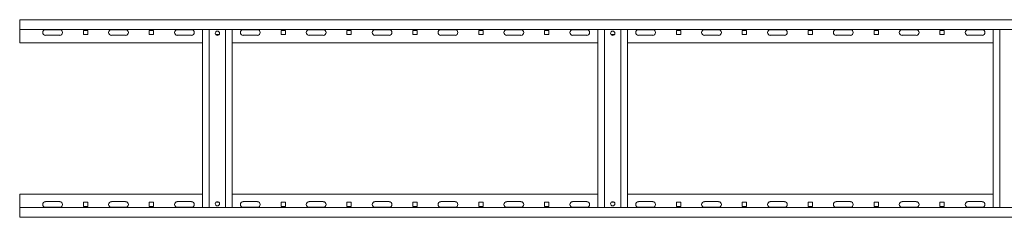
# Model space of a CAD drawing. Header units: millimetres. Extents: x -1633 to 3659, y -6913 to -187.
# Tile 8 of 11: x 659 to 2154, y -2172 to -1872. Entities that reach past the tile are written whole.
import ezdxf

# ---------------------------------------------------------------- set-up
doc = ezdxf.new("R2010")
doc.units = ezdxf.units.MM

msp = doc.modelspace()

# ---------------------------------------------------------------- linework, layer by layer
at = {"color": 7, "linetype": 'Continuous', "lineweight": 15}
for p, q in [((3659.2, -1871.8), (659.2, -1871.8)), ((659.2, -1871.8), (659.2, -1875.8)), ((659.2, -1875.8), (659.2, -1886.8)), ((3659.2, -1886.8), (659.2, -1886.8)), ((659.2, -1906.8), (659.2, -1886.8)), ((698.4, -1887), (719.9, -1887)), ((719.9, -1895.5), (698.4, -1895.5)), ((762.4, -1888), (755.9, -1888)), ((755.9, -1888), (755.9, -1894.5)), ((755.9, -1894.5), (762.4, -1894.5)), ((762.4, -1894.5), (762.4, -1888)), ((798.4, -1887), (819.9, -1887)), ((819.9, -1895.5), (798.4, -1895.5)), ((862.4, -1888), (855.9, -1888)), ((855.9, -1888), (855.9, -1894.5)), ((855.9, -1894.5), (862.4, -1894.5)), ((862.4, -1894.5), (862.4, -1888)), ((898.4, -1887), (919.9, -1887)), ((919.9, -1895.5), (898.4, -1895.5)), ((936.7, -1886.8), (936.7, -2156.8)), ((946.7, -1886.8), (946.7, -2156.8)), ((956.8, -1894.5), (961.5, -1894.5)), ((971.7, -1886.8), (971.7, -2156.8)), ((981.7, -1886.8), (981.7, -2156.8)), ((998.4, -1887), (1019.9, -1887)), ((1019.9, -1895.5), (998.4, -1895.5)), ((1062.4, -1888), (1055.9, -1888)), ((1055.9, -1888), (1055.9, -1894.5)), ((1055.9, -1894.5), (1062.4, -1894.5)), ((1062.4, -1894.5), (1062.4, -1888)), ((1098.4, -1887), (1119.9, -1887)), ((1119.9, -1895.5), (1098.4, -1895.5)), ((1162.4, -1888), (1155.9, -1888)), ((1155.9, -1888), (1155.9, -1894.5)), ((1155.9, -1894.5), (1162.4, -1894.5)), ((1162.4, -1894.5), (1162.4, -1888)), ((1198.4, -1887), (1219.9, -1887)), ((1219.9, -1895.5), (1198.4, -1895.5)), ((1262.4, -1888), (1255.9, -1888)), ((1255.9, -1888), (1255.9, -1894.5)), ((1255.9, -1894.5), (1262.4, -1894.5)), ((1262.4, -1894.5), (1262.4, -1888)), ((1298.4, -1887), (1319.9, -1887)), ((1319.9, -1895.5), (1298.4, -1895.5)), ((1362.4, -1888), (1355.9, -1888)), ((1355.9, -1888), (1355.9, -1894.5)), ((1355.9, -1894.5), (1362.4, -1894.5)), ((1362.4, -1894.5), (1362.4, -1888)), ((1398.4, -1887), (1419.9, -1887)), ((1419.9, -1895.5), (1398.4, -1895.5)), ((1462.4, -1888), (1455.9, -1888)), ((1455.9, -1888), (1455.9, -1894.5)), ((1455.9, -1894.5), (1462.4, -1894.5)), ((1462.4, -1894.5), (1462.4, -1888)), ((1498.4, -1887), (1519.9, -1887)), ((1519.9, -1895.5), (1498.4, -1895.5)), ((1536.7, -1886.8), (1536.7, -2156.8)), ((1546.7, -1886.8), (1546.7, -2156.8)), ((1556.8, -1894.5), (1561.5, -1894.5)), ((1571.7, -1886.8), (1571.7, -2156.8)), ((1581.7, -1886.8), (1581.7, -2156.8)), ((1598.4, -1887), (1619.9, -1887)), ((1619.9, -1895.5), (1598.4, -1895.5)), ((1662.4, -1888), (1655.9, -1888)), ((1655.9, -1888), (1655.9, -1894.5)), ((1655.9, -1894.5), (1662.4, -1894.5)), ((1662.4, -1894.5), (1662.4, -1888)), ((1698.4, -1887), (1719.9, -1887)), ((1719.9, -1895.5), (1698.4, -1895.5)), ((1762.4, -1888), (1755.9, -1888)), ((1755.9, -1888), (1755.9, -1894.5)), ((1755.9, -1894.5), (1762.4, -1894.5)), ((1762.4, -1894.5), (1762.4, -1888)), ((1798.4, -1887), (1819.9, -1887)), ((1819.9, -1895.5), (1798.4, -1895.5)), ((1862.4, -1888), (1855.9, -1888)), ((1855.9, -1888), (1855.9, -1894.5)), ((1855.9, -1894.5), (1862.4, -1894.5)), ((1862.4, -1894.5), (1862.4, -1888)), ((1898.4, -1887), (1919.9, -1887)), ((1919.9, -1895.5), (1898.4, -1895.5)), ((1962.4, -1888), (1955.9, -1888)), ((1955.9, -1888), (1955.9, -1894.5)), ((1955.9, -1894.5), (1962.4, -1894.5)), ((1962.4, -1894.5), (1962.4, -1888)), ((1998.4, -1887), (2019.9, -1887)), ((2019.9, -1895.5), (1998.4, -1895.5)), ((2062.4, -1888), (2055.9, -1888)), ((2055.9, -1888), (2055.9, -1894.5)), ((2055.9, -1894.5), (2062.4, -1894.5)), ((2062.4, -1894.5), (2062.4, -1888)), ((2098.4, -1887), (2119.9, -1887)), ((2119.9, -1895.5), (2098.4, -1895.5)), ((2136.7, -1886.8), (2136.7, -2156.8)), ((2146.7, -1886.8), (2146.7, -2156.8)), ((936.7, -1906.8), (659.2, -1906.8)), ((1536.7, -1906.8), (981.7, -1906.8)), ((2136.7, -1906.8), (1581.7, -1906.8)), ((659.2, -2136.8), (659.2, -2156.8)), ((659.2, -2136.8), (936.7, -2136.8)), ((981.7, -2136.8), (1536.7, -2136.8)), ((1581.7, -2136.8), (2136.7, -2136.8)), ((698.4, -2148), (719.9, -2148)), ((755.9, -2149), (755.9, -2155.5)), ((762.4, -2149), (755.9, -2149)), ((762.4, -2155.5), (762.4, -2149)), ((798.4, -2148), (819.9, -2148)), ((855.9, -2149), (855.9, -2155.5)), ((862.4, -2149), (855.9, -2149)), ((862.4, -2155.5), (862.4, -2149)), ((898.4, -2148), (919.9, -2148)), ((961.5, -2149), (956.8, -2149)), ((998.4, -2148), (1019.9, -2148)), ((1055.9, -2149), (1055.9, -2155.5)), ((1062.4, -2149), (1055.9, -2149)), ((1062.4, -2155.5), (1062.4, -2149)), ((1098.4, -2148), (1119.9, -2148)), ((1155.9, -2149), (1155.9, -2155.5)), ((1162.4, -2149), (1155.9, -2149)), ((1162.4, -2155.5), (1162.4, -2149)), ((1198.4, -2148), (1219.9, -2148)), ((1255.9, -2149), (1255.9, -2155.5)), ((1262.4, -2149), (1255.9, -2149)), ((1262.4, -2155.5), (1262.4, -2149)), ((1298.4, -2148), (1319.9, -2148)), ((1355.9, -2149), (1355.9, -2155.5)), ((1362.4, -2149), (1355.9, -2149)), ((1362.4, -2155.5), (1362.4, -2149)), ((1398.4, -2148), (1419.9, -2148)), ((1455.9, -2149), (1455.9, -2155.5)), ((1462.4, -2149), (1455.9, -2149)), ((1462.4, -2155.5), (1462.4, -2149)), ((1498.4, -2148), (1519.9, -2148)), ((1561.5, -2149), (1556.8, -2149)), ((1598.4, -2148), (1619.9, -2148)), ((1655.9, -2149), (1655.9, -2155.5)), ((1662.4, -2149), (1655.9, -2149)), ((1662.4, -2155.5), (1662.4, -2149)), ((1698.4, -2148), (1719.9, -2148)), ((1755.9, -2149), (1755.9, -2155.5)), ((1762.4, -2149), (1755.9, -2149)), ((1762.4, -2155.5), (1762.4, -2149)), ((1798.4, -2148), (1819.9, -2148)), ((1855.9, -2149), (1855.9, -2155.5)), ((1862.4, -2149), (1855.9, -2149)), ((1862.4, -2155.5), (1862.4, -2149)), ((1898.4, -2148), (1919.9, -2148)), ((1955.9, -2149), (1955.9, -2155.5)), ((1962.4, -2149), (1955.9, -2149)), ((1962.4, -2155.5), (1962.4, -2149)), ((1998.4, -2148), (2019.9, -2148)), ((2055.9, -2149), (2055.9, -2155.5)), ((2062.4, -2149), (2055.9, -2149)), ((2062.4, -2155.5), (2062.4, -2149)), ((2098.4, -2148), (2119.9, -2148)), ((659.2, -2156.8), (3659.2, -2156.8)), ((659.2, -2167.8), (659.2, -2156.8)), ((719.9, -2156.5), (698.4, -2156.5)), ((755.9, -2155.5), (762.4, -2155.5)), ((819.9, -2156.5), (798.4, -2156.5)), ((855.9, -2155.5), (862.4, -2155.5)), ((919.9, -2156.5), (898.4, -2156.5)), ((1019.9, -2156.5), (998.4, -2156.5)), ((1055.9, -2155.5), (1062.4, -2155.5)), ((1119.9, -2156.5), (1098.4, -2156.5)), ((1155.9, -2155.5), (1162.4, -2155.5)), ((1219.9, -2156.5), (1198.4, -2156.5)), ((1255.9, -2155.5), (1262.4, -2155.5)), ((1319.9, -2156.5), (1298.4, -2156.5)), ((1355.9, -2155.5), (1362.4, -2155.5)), ((1419.9, -2156.5), (1398.4, -2156.5)), ((1455.9, -2155.5), (1462.4, -2155.5)), ((1519.9, -2156.5), (1498.4, -2156.5)), ((1619.9, -2156.5), (1598.4, -2156.5)), ((1655.9, -2155.5), (1662.4, -2155.5)), ((1719.9, -2156.5), (1698.4, -2156.5)), ((1755.9, -2155.5), (1762.4, -2155.5)), ((1819.9, -2156.5), (1798.4, -2156.5)), ((1855.9, -2155.5), (1862.4, -2155.5)), ((1919.9, -2156.5), (1898.4, -2156.5)), ((1955.9, -2155.5), (1962.4, -2155.5)), ((2019.9, -2156.5), (1998.4, -2156.5)), ((2055.9, -2155.5), (2062.4, -2155.5)), ((2119.9, -2156.5), (2098.4, -2156.5)), ((659.2, -2171.8), (659.2, -2167.8)), ((659.2, -2171.8), (3659.2, -2171.8))]:
    msp.add_line(p, q, dxfattribs=at)
for centre in [(959.2, -1892.3), (1559.2, -1892.3), (959.2, -2151.3), (1559.2, -2151.3)]:
    msp.add_circle(centre, 3.25, dxfattribs=at)
for centre, start, end in [((698.4, -1891.3), 90, 270), ((719.9, -1891.3), 270, 90), ((798.4, -1891.3), 90, 270), ((819.9, -1891.3), 270, 90), ((898.4, -1891.3), 90, 270), ((919.9, -1891.3), 270, 90), ((998.4, -1891.3), 90, 270), ((1019.9, -1891.3), 270, 90), ((1098.4, -1891.3), 90, 270), ((1119.9, -1891.3), 270, 90), ((1198.4, -1891.3), 90, 270), ((1219.9, -1891.3), 270, 90), ((1298.4, -1891.3), 90, 270), ((1319.9, -1891.3), 270, 90), ((1398.4, -1891.3), 90, 270), ((1419.9, -1891.3), 270, 90), ((1498.4, -1891.3), 90, 270), ((1519.9, -1891.3), 270, 90), ((1598.4, -1891.3), 90, 270), ((1619.9, -1891.3), 270, 90), ((1698.4, -1891.3), 90, 270), ((1719.9, -1891.3), 270, 90), ((1798.4, -1891.3), 90, 270), ((1819.9, -1891.3), 270, 90), ((1898.4, -1891.3), 90, 270), ((1919.9, -1891.3), 270, 90), ((1998.4, -1891.3), 90, 270), ((2019.9, -1891.3), 270, 90), ((2098.4, -1891.3), 90, 270), ((2119.9, -1891.3), 270, 90), ((698.4, -2152.3), 90, 270), ((719.9, -2152.3), 270, 90), ((798.4, -2152.3), 90, 270), ((819.9, -2152.3), 270, 90), ((898.4, -2152.3), 90, 270), ((919.9, -2152.3), 270, 90), ((998.4, -2152.3), 90, 270), ((1019.9, -2152.3), 270, 90), ((1098.4, -2152.3), 90, 270), ((1119.9, -2152.3), 270, 90), ((1198.4, -2152.3), 90, 270), ((1219.9, -2152.3), 270, 90), ((1298.4, -2152.3), 90, 270), ((1319.9, -2152.3), 270, 90), ((1398.4, -2152.3), 90, 270), ((1419.9, -2152.3), 270, 90), ((1498.4, -2152.3), 90, 270), ((1519.9, -2152.3), 270, 90), ((1598.4, -2152.3), 90, 270), ((1619.9, -2152.3), 270, 90), ((1698.4, -2152.3), 90, 270), ((1719.9, -2152.3), 270, 90), ((1798.4, -2152.3), 90, 270), ((1819.9, -2152.3), 270, 90), ((1898.4, -2152.3), 90, 270), ((1919.9, -2152.3), 270, 90), ((1998.4, -2152.3), 90, 270), ((2019.9, -2152.3), 270, 90), ((2098.4, -2152.3), 90, 270), ((2119.9, -2152.3), 270, 90)]:
    msp.add_arc(centre, 4.25, start, end, dxfattribs=at)

doc.saveas('drawing.dxf')
